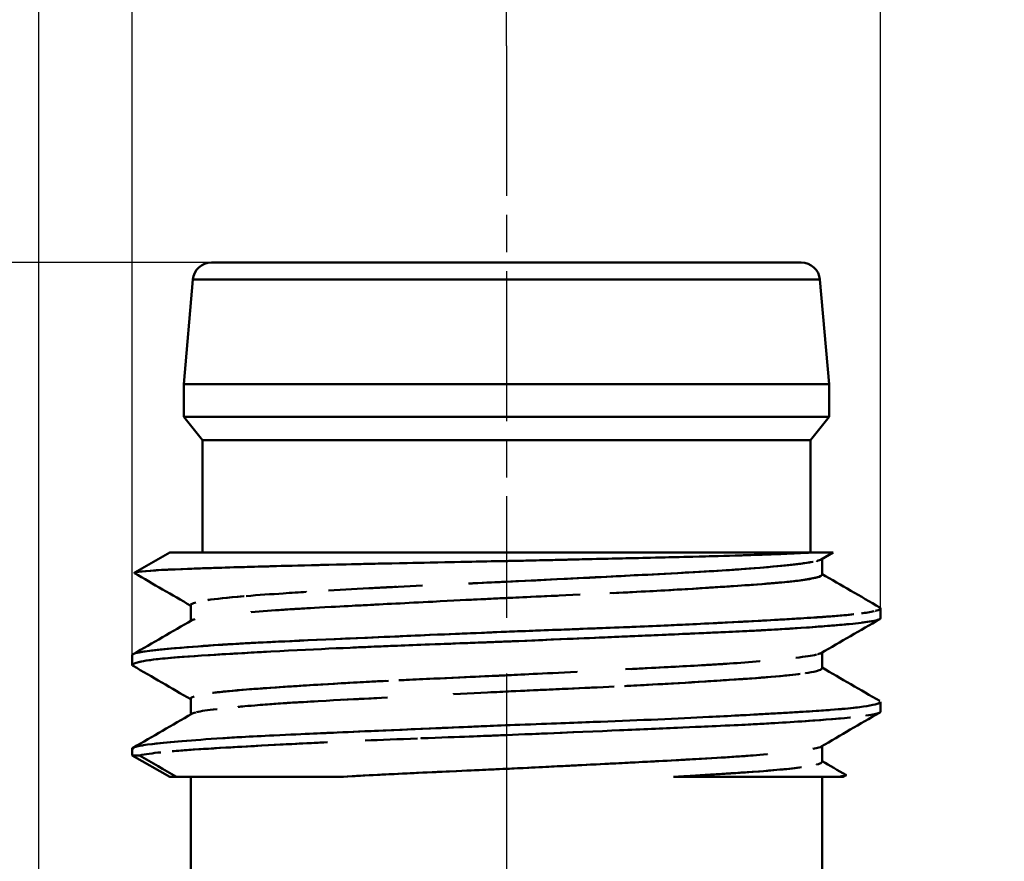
# Model space of a CAD drawing. Header units: millimetres. Extents: x -201 to 158, y 22 to 322.
# Tile 36 of 40: x 56 to 66, y 122 to 131. Entities that reach past the tile are written whole.
import ezdxf

# ---------------------------------------------------------------- set-up
doc = ezdxf.new("R2010")
doc.units = ezdxf.units.MM
doc.linetypes.add('CHAIN', pattern=[0.3543, 0.2362, -0.0295, 0.0591, -0.0295])
for name, color, linetype, lineweight in [('Bemaßungen(DIN)', 179, 'Continuous', 25), ('Mittellinie(DIN)', 179, 'CHAIN', 25), ('Sichtbare Kanten(DIN)', 179, 'Continuous', 50)]:
    doc.layers.add(name, color=color, linetype=linetype, lineweight=lineweight)
doc.styles.add('STANDARD-BSI~0', font='arial.ttf')
doc.dimstyles.new('Katalogzeichnungen', dxfattribs={"dimtxt": 3.5, "dimasz": 2.5, "dimexe": 2, "dimexo": 0, "dimgap": 0.8, "dimtad": 1, "dimrnd": 1e-08, "dimdsep": 46, "dimtxsty": 'STANDARD-BSI~0', "dimcen": 0.09, "dimdle": 10, "dimclrd": 250, "dimclre": 250, "dimclrt": 250, "dimazin": 2, "dimtfac": 1, "dimtmove": 0, "dimatfit": 3, "dimfxl": 1, "dimtolj": 1, "dimtzin": 0, "dimlwd": 25, "dimlwe": 25, "dimarcsym": 0})

# ---------------------------------------------------------------- blocks, each defined once
blk = doc.blocks.new('*D26')
at = {"layer": 'Bemaßungen(DIN)', "color": 250, "linetype": 'Continuous', "lineweight": 25}
for p, q in [((56.175, 112.743), (56.175, 152.559)), ((120.175, 108.743), (120.175, 152.559)), ((117.675, 150.559), (58.675, 150.559))]:
    blk.add_line(p, q, dxfattribs=at)
at = {"layer": 'Bemaßungen(DIN)', "color": 250, "linetype": 'Continuous'}
for points in [[(58.675, 150.976), (58.675, 150.142), (56.175, 150.559)], [(117.675, 150.976), (117.675, 150.142), (120.175, 150.559)]]:
    blk.add_solid(points, dxfattribs=at)
at = {"layer": 'Defpoints', "color": 0, "linetype": 'Continuous'}
for p in [(56.175, 150.559), (56.175, 112.743), (120.175, 108.743)]:
    blk.add_point(p, dxfattribs=at)
at = {"layer": 'Bemaßungen(DIN)', "color": 250, "linetype": 'Continuous', "lineweight": 25, "insert": (85.666, 154.933), "char_height": 3.5, "attachment_point": 1, "style": 'STANDARD-BSI~0'}
blk.add_mtext('\\A1;64', dxfattribs=at)
blk = doc.blocks.new('*D27')
at = {"layer": 'Bemaßungen(DIN)', "color": 250, "linetype": 'Continuous', "lineweight": 25}
for p, q in [((56.175, 112.743), (56.175, 137.894)), ((61.175, 130.461), (61.175, 137.894)), ((53.675, 135.894), (47.255, 135.894)), ((61.175, 135.894), (56.175, 135.894)), ((63.675, 135.894), (66.175, 135.894))]:
    blk.add_line(p, q, dxfattribs=at)
at = {"layer": 'Bemaßungen(DIN)', "color": 250, "linetype": 'Continuous'}
for points in [[(53.675, 136.311), (53.675, 135.478), (56.175, 135.894)], [(63.675, 136.311), (63.675, 135.478), (61.175, 135.894)]]:
    blk.add_solid(points, dxfattribs=at)
at = {"layer": 'Defpoints', "color": 0, "linetype": 'Continuous'}
for p in [(56.175, 135.894), (61.175, 130.461), (56.175, 112.743)]:
    blk.add_point(p, dxfattribs=at)
at = {"layer": 'Bemaßungen(DIN)', "color": 250, "linetype": 'Continuous', "lineweight": 25, "insert": (48.055, 140.254), "char_height": 3.5, "attachment_point": 1, "style": 'STANDARD-BSI~0'}
blk.add_mtext('\\A1;5', dxfattribs=at)
blk = doc.blocks.new('*D28')
at = {"layer": 'Bemaßungen(DIN)', "color": 250, "linetype": 'Continuous', "lineweight": 25}
for p, q in [((57.175, 123.945), (57.175, 145.169)), ((65.175, 124.445), (65.175, 145.169)), ((59.675, 143.169), (62.675, 143.169)), ((65.175, 143.169), (75.49, 143.169))]:
    blk.add_line(p, q, dxfattribs=at)
at = {"layer": 'Bemaßungen(DIN)', "color": 250, "linetype": 'Continuous'}
for points in [[(59.675, 143.586), (59.675, 142.752), (57.175, 143.169)], [(62.675, 143.586), (62.675, 142.752), (65.175, 143.169)]]:
    blk.add_solid(points, dxfattribs=at)
at = {"layer": 'Defpoints', "color": 0, "linetype": 'Continuous'}
for p in [(65.175, 143.169), (65.175, 124.445), (57.175, 123.945)]:
    blk.add_point(p, dxfattribs=at)
at = {"layer": 'Bemaßungen(DIN)', "color": 250, "linetype": 'Continuous', "lineweight": 25, "insert": (68.475, 147.543), "char_height": 3.5, "attachment_point": 1, "style": 'STANDARD-BSI~0'}
blk.add_mtext('\\A1;M8', dxfattribs=at)
blk = doc.blocks.new('*D43')
at = {"layer": 'Bemaßungen(DIN)', "color": 250, "linetype": 'Continuous', "lineweight": 25}
for p, q in [((58.022, 128.143), (16.175, 128.143)), ((18.175, 90.243), (18.175, 125.643)), ((58.175, 87.743), (16.175, 87.743))]:
    blk.add_line(p, q, dxfattribs=at)
at = {"layer": 'Bemaßungen(DIN)', "color": 250, "linetype": 'Continuous'}
for points in [[(17.759, 125.643), (18.592, 125.643), (18.175, 128.143)], [(17.759, 90.243), (18.592, 90.243), (18.175, 87.743)]]:
    blk.add_solid(points, dxfattribs=at)
at = {"layer": 'Defpoints', "color": 0, "linetype": 'Continuous'}
for p in [(18.175, 128.143), (58.022, 128.143), (58.175, 87.743)]:
    blk.add_point(p, dxfattribs=at)
at = {"layer": 'Bemaßungen(DIN)', "color": 250, "linetype": 'Continuous', "lineweight": 25, "insert": (13.801, 103.334), "char_height": 3.5, "attachment_point": 1, "rotation": 90, "style": 'STANDARD-BSI~0'}
blk.add_mtext('\\A1;40.4', dxfattribs=at)

msp = doc.modelspace()

# ---------------------------------------------------------------- linework, layer by layer
at = {"layer": 'Mittellinie(DIN)', "linetype": 'CHAIN', "ltscale": 6.797635}
msp.add_line((61.1753, 130.4606), (61.1753, 124.3432), dxfattribs=at)
at = {"layer": 'Mittellinie(DIN)', "linetype": 'CHAIN', "ltscale": 9.450981}
msp.add_line((61.1753, 123.7484), (61.1753, 115.2432), dxfattribs=at)
at = {"layer": 'Sichtbare Kanten(DIN)'}
for p, q in [((58.0223, 128.1432), (64.3283, 128.1432)), ((64.3283, 128.1432), (58.0223, 128.1432)), ((57.823, 127.9606), (57.7253, 126.8432)), ((64.5275, 127.9606), (57.823, 127.9606)), ((57.823, 127.9606), (64.5275, 127.9606)), ((64.5275, 127.9606), (64.6253, 126.8432)), ((64.6253, 126.8432), (57.7253, 126.8432)), ((57.7253, 126.8432), (64.6253, 126.8432)), ((57.7253, 126.4932), (57.7253, 126.8432)), ((64.6253, 126.4932), (64.6253, 126.8432)), ((57.7253, 126.4932), (64.6253, 126.4932)), ((57.9253, 126.2432), (57.7253, 126.4932)), ((64.6253, 126.4932), (57.7253, 126.4932)), ((64.4253, 126.2432), (64.6253, 126.4932)), ((64.4253, 126.2432), (57.9253, 126.2432)), ((57.9253, 126.2432), (64.4253, 126.2432)), ((57.9253, 125.0432), (57.9253, 126.2432)), ((64.4253, 125.0432), (64.4253, 126.2432)), ((57.5753, 125.0432), (57.2027, 124.8281)), ((57.5753, 125.0432), (64.4386, 125.0432)), ((57.5753, 125.0432), (64.4386, 125.0432)), ((64.67, 125.0432), (64.54, 124.9679)), ((64.5503, 124.806), (64.5503, 124.9738)), ((64.0503, 124.7173), (64.0503, 124.7168)), ((58.3003, 124.5697), (58.3003, 124.5696)), ((57.8003, 124.3126), (57.8003, 124.4803)), ((65.1753, 124.3411), (65.1753, 124.4448)), ((64.0503, 124.2195), (64.0503, 124.2191)), ((58.3003, 124.0672), (58.3003, 124.0669)), ((57.1753, 123.8411), (57.1753, 123.9453)), ((64.5503, 123.8062), (64.5503, 123.9738)), ((64.0503, 123.7172), (64.0503, 123.7167)), ((58.3003, 123.5697), (58.3003, 123.5692)), ((57.8003, 123.3126), (57.8003, 123.4802)), ((65.1753, 123.3409), (65.1753, 123.4446)), ((64.0503, 123.2195), (64.0503, 123.2192)), ((58.3003, 123.0673), (58.3003, 123.0671)), ((64.5503, 122.8061), (64.5503, 122.9738)), ((57.1753, 122.8742), (57.1753, 122.9452)), ((57.2539, 122.8742), (57.1753, 122.8742)), ((57.1753, 122.8742), (57.2539, 122.8742)), ((57.5753, 122.6432), (57.1753, 122.8742)), ((64.0503, 122.7168), (64.0503, 122.7167)), ((64.7753, 122.6432), (64.801, 122.6581)), ((57.6467, 122.6432), (57.5753, 122.6432)), ((57.8003, 121.5432), (57.8003, 122.6432)), ((64.5503, 121.5432), (64.5503, 122.6432)), ((64.7753, 122.6432), (64.7038, 122.6432))]:
    msp.add_line(p, q, dxfattribs=at)
for centre, start, end in [((58.0223, 127.9432), 90, 175), ((64.3283, 127.9432), 5, 90)]:
    msp.add_arc(centre, 0.2, start, end, dxfattribs=at)
for centre, major_axis, ratio, start_param, end_param in [((-15.8621, 122.9876), (-283.5313, 158.226), 0.1116125, 4.5128562, 4.5142874), ((23.4025, 93.2134), (-299.4941, 173.9896), 0.1232462, 4.6695696, 4.6708863)]:
    msp.add_ellipse(centre, major_axis=major_axis, ratio=ratio, start_param=start_param, end_param=end_param, dxfattribs=at)
for points, knots in [([(57.1996, 124.8216), (57.1895, 124.8274), (57.2143, 124.8337), (57.2811, 124.8407), (57.3846, 124.8516), (57.5707, 124.8611), (57.7927, 124.8693), (58.0146, 124.8775), (58.3338, 124.8867), (58.52, 124.8917), (58.689, 124.8963), (58.96, 124.9048), (59.5743, 124.9186), (59.6371, 124.92), (59.7035, 124.9215), (59.7739, 124.923), (60.5327, 124.9394), (61.0346, 124.9486), (61.2486, 124.9532), (61.3555, 124.9554), (61.5853, 124.9606), (61.8804, 124.9674), (62.1754, 124.9743), (62.3889, 124.9794), (62.4967, 124.9819), (62.7121, 124.987), (63.1872, 124.9966), (63.7392, 125.0138), (64.2403, 125.0294), (64.3764, 125.0395), (64.4267, 125.0425), (64.4318, 125.0428), (64.4357, 125.043), (64.4386, 125.0432)], [0.0443168, 0.0443168, 0.0443168, 0.0443168, 0.125, 0.125, 0.125, 0.25, 0.25, 0.25, 0.375, 0.375, 0.375, 0.48841306, 0.48841306, 0.48841306, 0.5, 0.5, 0.5, 0.625, 0.625, 0.625, 0.6875, 0.6875, 0.6875, 0.75, 0.75, 0.75, 0.875, 0.875, 0.875, 0.98845295, 0.98845295, 0.98845295, 1, 1, 1, 1]), ([(57.1996, 124.8216), (57.1966, 124.8233), (57.1967, 124.825), (57.1997, 124.8268), (57.2073, 124.8311), (57.2332, 124.8354), (57.2718, 124.8397), (57.3797, 124.8517), (57.5788, 124.8612), (57.7641, 124.8682), (58.017, 124.8778), (58.2716, 124.8849), (58.441, 124.8896), (58.5554, 124.8927), (58.6329, 124.8947), (58.6647, 124.8956), (59.2743, 124.9124), (59.7359, 124.9222), (59.8693, 124.925), (60.3015, 124.9343), (60.7459, 124.9432), (61.1753, 124.9517), (61.1916, 124.952), (61.2079, 124.9523), (61.2242, 124.9526), (61.2743, 124.9536), (61.5075, 124.9587), (61.9036, 124.968), (62.1692, 124.9742), (62.3844, 124.9793), (62.5535, 124.9833), (62.9951, 124.9938), (63.3752, 125.0033), (63.6789, 125.0119), (63.6962, 125.0124), (63.7222, 125.0132), (63.7562, 125.0143), (63.8378, 125.0169), (63.9667, 125.0213), (64.1136, 125.0275), (64.2776, 125.0343), (64.3754, 125.0396), (64.4386, 125.0432)], [0.04193368, 0.04193368, 0.04193368, 0.04193368, 0.06554134, 0.06554134, 0.06554134, 0.125, 0.125, 0.125, 0.25, 0.25, 0.25, 0.32460708, 0.32460708, 0.32460708, 0.375, 0.375, 0.375, 0.5, 0.5, 0.5, 0.62041702, 0.62041702, 0.62041702, 0.625, 0.625, 0.625, 0.6875, 0.6875, 0.6875, 0.75, 0.75, 0.75, 0.875, 0.875, 0.875, 0.89336197, 0.89336197, 0.89336197, 0.9375, 0.9375, 0.9375, 1, 1, 1, 1]), ([(64.67, 125.0432), (64.6638, 125.0432), (64.6544, 125.0432), (64.6234, 125.0432), (64.5844, 125.0432), (64.5229, 125.0432), (64.4386, 125.0432)], [0.5512464, 0.5512464, 0.5512464, 0.5512464, 0.75, 0.75, 0.75, 1, 1, 1, 1]), ([(64.5404, 124.9679), (64.5325, 124.9633), (64.5182, 124.958), (64.4929, 124.9518), (64.4929, 124.9518), (64.4929, 124.9518), (64.4929, 124.9518)], [0.0316967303, 0.0316967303, 0.0316967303, 0.0316967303, 0.0375, 0.0375, 0.0375, 0.0375005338, 0.0375005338, 0.0375005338, 0.0375005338]), ([(64.4484, 124.9425), (64.4078, 124.9351), (64.3612, 124.9286), (64.3189, 124.9232), (64.2497, 124.9144), (64.1573, 124.9042), (64.0323, 124.8926), (63.824, 124.8733), (63.668, 124.8629), (63.6461, 124.8613), (63.6208, 124.8595), (63.5928, 124.8576), (63.5618, 124.8556), (63.4644, 124.8491), (63.3371, 124.8412), (63.1711, 124.832), (62.9442, 124.8194), (62.7543, 124.8098), (62.6255, 124.8032), (62.4145, 124.7923), (62.1149, 124.7769), (61.7193, 124.7569), (61.5295, 124.7473), (61.3473, 124.7384), (61.1753, 124.7302), (61.0326, 124.7234), (60.8969, 124.7172), (60.7688, 124.7114), (60.7688, 124.7114), (60.7688, 124.7114), (60.7687, 124.7114)], [0.04103034, 0.04103034, 0.04103034, 0.04103034, 0.05, 0.05, 0.05, 0.0625, 0.0625, 0.0625, 0.075, 0.075, 0.075, 0.078023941, 0.078023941, 0.078023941, 0.0875, 0.0875, 0.0875, 0.1, 0.1, 0.1, 0.11875, 0.11875, 0.11875, 0.129002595, 0.129002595, 0.129002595, 0.1375, 0.1375, 0.1375, 0.137500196, 0.137500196, 0.137500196, 0.137500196]), ([(64.4561, 124.944), (64.3793, 124.9291), (64.2545, 124.9131), (64.0247, 124.8919), (63.7761, 124.869), (63.5239, 124.8518), (63.1904, 124.8331), (62.5235, 124.7956), (61.8268, 124.7616), (61.2757, 124.7348), (61.1379, 124.7282), (60.97, 124.7199), (60.8114, 124.7132), (60.8, 124.7128), (60.7884, 124.7123), (60.7768, 124.7118)], [0.12970168, 0.12970168, 0.12970168, 0.12970168, 0.1875, 0.1875, 0.1875, 0.25, 0.25, 0.25, 0.375, 0.375, 0.375, 0.40625, 0.40625, 0.40625, 0.40850849, 0.40850849, 0.40850849, 0.40850849]), ([(62.2829, 124.6073), (62.6541, 124.6254), (63.0416, 124.6462), (63.4897, 124.6761), (63.9514, 124.7069), (64.1645, 124.7269), (64.227, 124.7337), (64.2894, 124.7405), (64.4541, 124.7618), (64.5157, 124.7829), (64.5245, 124.7859), (64.532, 124.7889), (64.538, 124.7919)], [0.56432046, 0.56432046, 0.56432046, 0.56432046, 0.625, 0.625, 0.625, 0.6875, 0.6875, 0.6875, 0.75, 0.75, 0.75, 0.75896186, 0.75896186, 0.75896186, 0.75896186]), ([(64.2439, 124.7356), (64.2622, 124.7376), (64.2785, 124.7395), (64.2931, 124.7413), (64.3602, 124.7496), (64.4292, 124.7599), (64.4795, 124.7723), (64.5446, 124.7882), (64.5481, 124.7987), (64.5498, 124.8038), (64.5501, 124.8046), (64.5503, 124.8054), (64.5503, 124.8064)], [0.871897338, 0.871897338, 0.871897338, 0.871897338, 0.875, 0.875, 0.875, 0.8875, 0.8875, 0.8875, 0.9, 0.9, 0.9, 0.90154268, 0.90154268, 0.90154268, 0.90154268]), ([(60.0012, 124.6758), (59.9387, 124.6728), (59.8884, 124.6703), (59.8497, 124.6683), (59.8183, 124.6667), (59.7699, 124.6642), (59.707, 124.6609)], [0.151139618, 0.151139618, 0.151139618, 0.151139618, 0.15625, 0.15625, 0.15625, 0.161747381, 0.161747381, 0.161747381, 0.161747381]), ([(62.3252, 124.6094), (62.4622, 124.6161), (62.59, 124.6226), (62.7082, 124.629), (62.806, 124.6343), (62.9215, 124.6408), (63.0498, 124.6484), (63.2395, 124.6597), (63.3382, 124.6662), (63.3658, 124.668), (63.4276, 124.672), (63.4934, 124.6763), (63.5618, 124.6808), (63.672, 124.6881), (63.789, 124.6962), (63.9047, 124.705), (64.0422, 124.7154), (64.14, 124.7245), (64.2115, 124.732)], [0.819604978, 0.819604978, 0.819604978, 0.819604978, 0.828125, 0.828125, 0.828125, 0.8359375, 0.8359375, 0.8359375, 0.84375, 0.84375, 0.84375, 0.849735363, 0.849735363, 0.849735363, 0.859375, 0.859375, 0.859375, 0.870170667, 0.870170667, 0.870170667, 0.870170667]), ([(59.036, 124.6217), (59.036, 124.6217), (59.036, 124.6217), (59.036, 124.6217), (58.9599, 124.6168), (58.8764, 124.6115), (58.7886, 124.6057), (58.6614, 124.5972), (58.5251, 124.5878), (58.3925, 124.5773)], [0.174999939, 0.174999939, 0.174999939, 0.174999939, 0.175, 0.175, 0.175, 0.182656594, 0.182656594, 0.182656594, 0.193749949, 0.193749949, 0.193749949, 0.193749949]), ([(58.4463, 124.4051), (58.4463, 124.4051), (58.4463, 124.4051), (58.4463, 124.4051), (58.5618, 124.4149), (58.6786, 124.4234), (58.7887, 124.4308), (58.857, 124.4354), (58.9227, 124.4395), (58.9843, 124.4432), (59.0114, 124.4448), (59.1105, 124.4508), (59.3021, 124.4611), (59.4307, 124.468), (59.5467, 124.474), (59.6451, 124.4791), (59.8613, 124.4903), (60.1101, 124.503), (60.3892, 124.5172), (60.8164, 124.5391), (61.0848, 124.5521), (61.1748, 124.5563), (61.2642, 124.5606), (61.5337, 124.5725), (61.9634, 124.5923)], [0.734374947, 0.734374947, 0.734374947, 0.734374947, 0.734375, 0.734375, 0.734375, 0.744016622, 0.744016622, 0.744016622, 0.75, 0.75, 0.75, 0.7578125, 0.7578125, 0.7578125, 0.765625, 0.765625, 0.765625, 0.78125, 0.78125, 0.78125, 0.796875, 0.796875, 0.796875, 0.812499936, 0.812499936, 0.812499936, 0.812499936]), ([(60.7858, 124.5373), (60.8902, 124.5425), (60.9887, 124.5474), (61.082, 124.5519), (61.2528, 124.5602), (61.4581, 124.5703), (61.6557, 124.5785), (61.6779, 124.5794), (61.7001, 124.5803), (61.7225, 124.5813)], [0.48295199, 0.48295199, 0.48295199, 0.48295199, 0.5, 0.5, 0.5, 0.53125, 0.53125, 0.53125, 0.534756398, 0.534756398, 0.534756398, 0.534756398]), ([(57.8534, 124.5095), (57.815, 124.4987), (57.8062, 124.4908), (57.8025, 124.486), (57.8014, 124.4845), (57.8002, 124.4826), (57.8001, 124.4802)], [0.221875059, 0.221875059, 0.221875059, 0.221875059, 0.23125, 0.23125, 0.23125, 0.235837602, 0.235837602, 0.235837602, 0.235837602]), ([(58.7647, 124.4292), (58.7864, 124.4307), (58.8054, 124.4321), (58.8219, 124.4332), (58.8665, 124.4362), (58.9394, 124.4406), (59.0376, 124.4462)], [0.366846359, 0.366846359, 0.366846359, 0.366846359, 0.375, 0.375, 0.375, 0.397105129, 0.397105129, 0.397105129, 0.397105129]), ([(65.1678, 124.4557), (65.1718, 124.4532), (65.1727, 124.4513), (65.1736, 124.45), (65.1746, 124.4487), (65.1753, 124.4471), (65.1753, 124.4455), (65.1754, 124.4388), (65.1655, 124.4298), (65.1228, 124.4185), (65.1228, 124.4185), (65.1228, 124.4185), (65.1228, 124.4185)], [0.182321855, 0.182321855, 0.182321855, 0.182321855, 0.1875, 0.1875, 0.1875, 0.190562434, 0.190562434, 0.190562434, 0.203125, 0.203125, 0.203125, 0.203125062, 0.203125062, 0.203125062, 0.203125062]), ([(64.8881, 124.3819), (64.813, 124.3738), (64.719, 124.3655), (64.6019, 124.3569), (64.5682, 124.3544), (64.5027, 124.3497), (64.3916, 124.3427), (64.2955, 124.3367), (64.2127, 124.3319), (64.1509, 124.3283), (64.1067, 124.3258), (64.0579, 124.323), (64.0037, 124.3199), (63.8912, 124.3135), (63.7557, 124.306), (63.5923, 124.2974), (63.3019, 124.282), (63.0737, 124.2714), (62.9456, 124.2656), (62.73, 124.2559), (62.4934, 124.246), (62.2379, 124.2361), (61.9774, 124.2259), (61.7255, 124.2165), (61.488, 124.2077), (61.3973, 124.2043), (61.293, 124.2003), (61.1753, 124.1955), (61.0438, 124.1903), (60.8955, 124.1841), (60.7315, 124.1771), (60.7253, 124.1769), (60.5978, 124.1715), (60.3544, 124.1609), (60.2102, 124.1546), (60.0879, 124.1493), (59.9866, 124.1449), (59.6991, 124.1324), (59.2067, 124.1128), (58.6549, 124.086), (58.5451, 124.0806), (58.4424, 124.0753), (58.3468, 124.0699), (58.2637, 124.0652), (58.186, 124.0605), (58.1132, 124.0558), (57.9437, 124.0448), (57.8012, 124.0342), (57.6828, 124.0239), (57.5422, 124.0118), (57.3019, 123.9923), (57.2086, 123.9653), (57.1844, 123.9583), (57.1751, 123.9517), (57.1752, 123.9455), (57.1752, 123.9451), (57.1752, 123.9448), (57.1753, 123.9445)], [0.22133744, 0.22133744, 0.22133744, 0.22133744, 0.234375, 0.234375, 0.234375, 0.2421875, 0.2421875, 0.2421875, 0.25, 0.25, 0.25, 0.25507548, 0.25507548, 0.25507548, 0.265625, 0.265625, 0.265625, 0.28125, 0.28125, 0.28125, 0.296875, 0.296875, 0.296875, 0.3125, 0.3125, 0.3125, 0.3198816, 0.3198816, 0.3198816, 0.328125, 0.328125, 0.328125, 0.3359375, 0.3359375, 0.3359375, 0.34375, 0.34375, 0.34375, 0.375, 0.375, 0.375, 0.38336435, 0.38336435, 0.38336435, 0.390625, 0.390625, 0.390625, 0.40625, 0.40625, 0.40625, 0.4375, 0.4375, 0.4375, 0.4475587, 0.4475587, 0.4475587, 0.44809771, 0.44809771, 0.44809771, 0.44809771]), ([(64.8902, 124.3821), (64.78, 124.3703), (64.5465, 124.3505), (64.0005, 124.3198), (63.4512, 124.2888), (62.996, 124.2675), (62.6685, 124.2535)], [0.31419299, 0.31419299, 0.31419299, 0.31419299, 0.375, 0.375, 0.375, 0.43616868, 0.43616868, 0.43616868, 0.43616868]), ([(63.716, 124.2015), (63.7975, 124.2054), (63.8598, 124.2085), (63.9014, 124.2108), (64.0551, 124.2192), (64.4246, 124.2408), (64.7641, 124.2711), (65.1036, 124.3014), (65.1584, 124.3213), (65.1725, 124.3355), (65.1742, 124.3371), (65.1756, 124.339), (65.1759, 124.3411)], [0.60811354, 0.60811354, 0.60811354, 0.60811354, 0.625, 0.625, 0.625, 0.6875, 0.6875, 0.6875, 0.75, 0.75, 0.75, 0.75732179, 0.75732179, 0.75732179, 0.75732179]), ([(64.9774, 124.2933), (65.0135, 124.2977), (65.0487, 124.3025), (65.0796, 124.3078), (65.1164, 124.3141), (65.1428, 124.3204), (65.1583, 124.3267), (65.1689, 124.331), (65.1753, 124.3357), (65.1753, 124.3409), (65.1753, 124.3412), (65.1753, 124.3414), (65.1753, 124.3417)], [0.731903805, 0.731903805, 0.731903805, 0.731903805, 0.739583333, 0.739583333, 0.739583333, 0.75, 0.75, 0.75, 0.757960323, 0.757960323, 0.757960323, 0.75834894, 0.75834894, 0.75834894, 0.75834894]), ([(57.8105, 124.3185), (57.8172, 124.3224), (57.8274, 124.3264), (57.8423, 124.3306), (57.8423, 124.3306), (57.8423, 124.3306), (57.8423, 124.3306)], [0.698459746, 0.698459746, 0.698459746, 0.698459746, 0.703125, 0.703125, 0.703125, 0.7031250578, 0.7031250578, 0.7031250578, 0.7031250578]), ([(62.5591, 124.2489), (62.2243, 124.2353), (61.7191, 124.2172), (61.2953, 124.2003), (60.8324, 124.1818), (60.3402, 124.16), (59.6902, 124.132), (59.0401, 124.104), (58.603, 124.084), (58.449, 124.0756), (58.4388, 124.0751), (58.4275, 124.0744), (58.4154, 124.0738)], [0.44278313, 0.44278313, 0.44278313, 0.44278313, 0.5, 0.5, 0.5, 0.5625, 0.5625, 0.5625, 0.625, 0.625, 0.625, 0.62916442, 0.62916442, 0.62916442, 0.62916442]), ([(59.535, 124.0266), (59.6202, 124.0303), (59.686, 124.0331), (59.7287, 124.0349), (59.8969, 124.0419), (60.1045, 124.0502), (60.3535, 124.0596), (60.6845, 124.0721), (60.9032, 124.0803), (61.0005, 124.084), (61.0544, 124.0861), (61.1127, 124.0884), (61.1753, 124.0909), (61.3406, 124.0976), (61.5363, 124.1057), (61.7597, 124.1153), (62.1211, 124.1308), (62.3635, 124.1415), (62.4966, 124.1473), (62.725, 124.1572), (62.9581, 124.1672), (63.1885, 124.1773), (63.4204, 124.1875), (63.6254, 124.197), (63.8042, 124.2058), (63.8621, 124.2087), (63.9293, 124.2122), (64.0037, 124.2165), (64.1019, 124.222), (64.2126, 124.2288), (64.3284, 124.2367), (64.5761, 124.2536), (64.6891, 124.2642), (64.736, 124.2684), (64.772, 124.2717), (64.8058, 124.2748), (64.8373, 124.2779)], [0.59048668, 0.59048668, 0.59048668, 0.59048668, 0.59821429, 0.59821429, 0.59821429, 0.61160714, 0.61160714, 0.61160714, 0.625, 0.625, 0.625, 0.62929041, 0.62929041, 0.62929041, 0.640625, 0.640625, 0.640625, 0.65625, 0.65625, 0.65625, 0.671875, 0.671875, 0.671875, 0.6875, 0.6875, 0.6875, 0.69423185, 0.69423185, 0.69423185, 0.703125, 0.703125, 0.703125, 0.71875, 0.71875, 0.71875, 0.72354786, 0.72354786, 0.72354786, 0.72354786]), ([(61.1434, 124.0897), (61.5809, 124.1074), (62.0512, 124.1282), (62.6601, 124.1544), (63.007, 124.1693), (63.2933, 124.182), (63.5083, 124.1918)], [0.503973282, 0.503973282, 0.503973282, 0.503973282, 0.5625, 0.5625, 0.5625, 0.595852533, 0.595852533, 0.595852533, 0.595852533]), ([(58.3978, 124.0728), (58.2229, 124.0629), (57.8925, 124.0426), (57.5865, 124.0153), (57.2472, 123.985), (57.1921, 123.9651), (57.178, 123.951), (57.1763, 123.9493), (57.1749, 123.9474), (57.1746, 123.9453)], [0.63112314, 0.63112314, 0.63112314, 0.63112314, 0.6875, 0.6875, 0.6875, 0.75, 0.75, 0.75, 0.75732518, 0.75732518, 0.75732518, 0.75732518]), ([(57.243, 123.8717), (57.3102, 123.8874), (57.4003, 123.8977), (57.4517, 123.9034), (57.5581, 123.915), (57.7891, 123.935), (58.3501, 123.9666), (58.911, 123.9982), (59.3738, 124.0199), (59.7028, 124.0338), (60.0319, 124.0478), (60.5917, 124.0676), (61.0547, 124.0861), (61.0747, 124.0869), (61.0947, 124.0877), (61.1148, 124.0885)], [0.28232078, 0.28232078, 0.28232078, 0.28232078, 0.3125, 0.3125, 0.3125, 0.375, 0.375, 0.375, 0.4375, 0.4375, 0.4375, 0.5, 0.5, 0.5, 0.502697, 0.502697, 0.502697, 0.502697]), ([(57.556, 123.9138), (57.556, 123.9138), (57.556, 123.9138), (57.556, 123.9138), (57.6219, 123.9199), (57.749, 123.9308), (58.0075, 123.9467), (58.1179, 123.9535), (58.232, 123.9601), (58.3467, 123.9665), (58.4345, 123.9715), (58.5226, 123.9763), (58.6097, 123.9811), (58.6097, 123.9811), (58.6097, 123.9811), (58.6097, 123.9811)], [0.535714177, 0.535714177, 0.535714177, 0.535714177, 0.535714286, 0.535714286, 0.535714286, 0.553571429, 0.553571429, 0.553571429, 0.563688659, 0.563688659, 0.563688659, 0.571428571, 0.571428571, 0.571428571, 0.571428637, 0.571428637, 0.571428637, 0.571428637]), ([(64.5401, 123.9679), (64.5328, 123.9637), (64.5211, 123.9592), (64.5035, 123.9545), (64.5035, 123.9545), (64.5035, 123.9545), (64.5035, 123.9545)], [0.4480547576, 0.4480547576, 0.4480547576, 0.4480547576, 0.453125, 0.453125, 0.453125, 0.4531250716, 0.4531250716, 0.4531250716, 0.4531250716]), ([(57.1833, 123.8307), (57.1764, 123.8347), (57.1752, 123.8381), (57.1753, 123.8409), (57.1753, 123.8411), (57.1753, 123.8414), (57.1753, 123.8416), (57.1758, 123.8464), (57.1721, 123.8586), (57.2733, 123.8781)], [0.492658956, 0.492658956, 0.492658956, 0.492658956, 0.499399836, 0.499399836, 0.499399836, 0.5, 0.5, 0.5, 0.517857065, 0.517857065, 0.517857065, 0.517857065]), ([(63.8857, 123.8797), (63.8857, 123.8797), (63.8857, 123.8797), (63.8857, 123.8797), (63.7787, 123.8708), (63.669, 123.8628), (63.5618, 123.8556), (63.4871, 123.8506), (63.4136, 123.846), (63.3429, 123.8418), (63.2361, 123.8355), (63.1285, 123.8296), (63.0224, 123.8239), (62.9251, 123.8188), (62.8112, 123.8128), (62.6791, 123.806), (62.6247, 123.8032), (62.568, 123.8002), (62.5089, 123.7972)], [0.484374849, 0.484374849, 0.484374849, 0.484374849, 0.484375, 0.484375, 0.484375, 0.493577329, 0.493577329, 0.493577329, 0.5, 0.5, 0.5, 0.5078125, 0.5078125, 0.5078125, 0.515625, 0.515625, 0.515625, 0.519609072, 0.519609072, 0.519609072, 0.519609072]), ([(63.544, 123.8544), (63.5225, 123.8529), (63.5025, 123.8516), (63.4845, 123.8504), (63.4281, 123.8468), (63.3457, 123.8419), (63.2395, 123.836)], [0.367952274, 0.367952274, 0.367952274, 0.367952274, 0.375, 0.375, 0.375, 0.397027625, 0.397027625, 0.397027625, 0.397027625]), ([(64.3716, 123.752), (64.3716, 123.752), (64.3716, 123.752), (64.3716, 123.752), (64.4104, 123.7579), (64.4562, 123.7658), (64.4927, 123.7757), (64.5337, 123.7868), (64.5428, 123.7947), (64.5469, 123.7992), (64.5486, 123.801), (64.5504, 123.8034), (64.5504, 123.8063), (64.5505, 123.8069), (64.5504, 123.8075), (64.5503, 123.8081)], [0.462499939, 0.462499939, 0.462499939, 0.462499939, 0.4625, 0.4625, 0.4625, 0.471875, 0.471875, 0.471875, 0.48125, 0.48125, 0.48125, 0.486239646, 0.486239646, 0.486239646, 0.487277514, 0.487277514, 0.487277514, 0.487277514]), ([(61.1352, 123.7282), (61.12, 123.7274), (61.1048, 123.7267), (61.0897, 123.726), (60.7372, 123.7093), (60.3212, 123.6914), (60.024, 123.677)], [0.497578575, 0.497578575, 0.497578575, 0.497578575, 0.5, 0.5, 0.5, 0.556435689, 0.556435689, 0.556435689, 0.556435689]), ([(61.931, 123.7676), (61.931, 123.7676), (61.931, 123.7676), (61.931, 123.7676), (61.5574, 123.7486), (61.3006, 123.736), (61.1753, 123.7301), (61.1635, 123.7295), (61.153, 123.729), (61.1435, 123.7286), (61.0804, 123.7256), (60.8108, 123.7137), (60.3575, 123.6928), (60.2574, 123.6882), (60.1607, 123.6836), (60.0675, 123.6791)], [0.531249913, 0.531249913, 0.531249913, 0.531249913, 0.53125, 0.53125, 0.53125, 0.545540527, 0.545540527, 0.545540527, 0.546875, 0.546875, 0.546875, 0.5625, 0.5625, 0.5625, 0.568207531, 0.568207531, 0.568207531, 0.568207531]), ([(62.4372, 123.6149), (62.7332, 123.6299), (63.1142, 123.6511), (63.554, 123.6804), (63.9857, 123.7091), (64.1961, 123.7289), (64.3161, 123.7443)], [0.563817, 0.563817, 0.563817, 0.563817, 0.625, 0.625, 0.625, 0.68505412, 0.68505412, 0.68505412, 0.68505412]), ([(62.4497, 123.6155), (62.4606, 123.6161), (62.4705, 123.6166), (62.4795, 123.617), (62.6102, 123.6237), (62.912, 123.6392), (63.2959, 123.6635), (63.3799, 123.6689), (63.4696, 123.6746), (63.5619, 123.6807), (63.6874, 123.6891), (63.8178, 123.6981), (63.9434, 123.708), (64.106, 123.7207), (64.2208, 123.7322), (64.3035, 123.7427)], [0.404873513, 0.404873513, 0.404873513, 0.404873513, 0.40625, 0.40625, 0.40625, 0.425, 0.425, 0.425, 0.432951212, 0.432951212, 0.432951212, 0.44375, 0.44375, 0.44375, 0.458058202, 0.458058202, 0.458058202, 0.458058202]), ([(59.9136, 123.6715), (59.6177, 123.6566), (59.2364, 123.6353), (58.7965, 123.606), (58.3646, 123.5773), (58.1544, 123.5576), (58.0343, 123.5422)], [0.56381244, 0.56381244, 0.56381244, 0.56381244, 0.625, 0.625, 0.625, 0.68506008, 0.68506008, 0.68506008, 0.68506008]), ([(59.8822, 123.6699), (59.7888, 123.6652), (59.6996, 123.6605), (59.6146, 123.6559), (59.5204, 123.6508), (59.4054, 123.6443), (59.275, 123.6365), (59.1041, 123.6262), (59.004, 123.6197), (58.9592, 123.6168), (58.9068, 123.6134), (58.8495, 123.6096), (58.7887, 123.6056), (58.6766, 123.5982), (58.5522, 123.5896), (58.4273, 123.58), (58.2366, 123.5653), (58.121, 123.5532), (58.0454, 123.5436), (58.0421, 123.5432), (58.0387, 123.5427), (58.0352, 123.5423)], [0.572092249, 0.572092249, 0.572092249, 0.572092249, 0.578125, 0.578125, 0.578125, 0.5859375, 0.5859375, 0.5859375, 0.59375, 0.59375, 0.59375, 0.599246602, 0.599246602, 0.599246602, 0.609375, 0.609375, 0.609375, 0.625, 0.625, 0.625, 0.625843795, 0.625843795, 0.625843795, 0.625843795]), ([(60.6081, 123.5284), (60.6081, 123.5284), (60.6081, 123.5284), (60.6081, 123.5284), (60.8095, 123.5386), (60.9995, 123.5479), (61.1753, 123.5562), (61.3119, 123.5627), (61.44, 123.5686), (61.559, 123.574), (61.7601, 123.583), (61.9287, 123.5908), (62.0663, 123.5972)], [0.368749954, 0.368749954, 0.368749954, 0.368749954, 0.36875, 0.36875, 0.36875, 0.379296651, 0.379296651, 0.379296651, 0.3875, 0.3875, 0.3875, 0.395047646, 0.395047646, 0.395047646, 0.395047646]), ([(61.0095, 123.5483), (61.0953, 123.5525), (61.1791, 123.5566), (61.2616, 123.5605), (61.6137, 123.5771), (62.0288, 123.595), (62.3259, 123.6094)], [0.486794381, 0.486794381, 0.486794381, 0.486794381, 0.5, 0.5, 0.5, 0.55638067, 0.55638067, 0.55638067, 0.55638067]), ([(57.837, 123.5045), (57.8106, 123.4955), (57.8001, 123.4874), (57.8001, 123.4801), (57.8001, 123.4796), (57.8002, 123.4792), (57.8003, 123.4787)], [0.6406250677, 0.6406250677, 0.6406250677, 0.6406250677, 0.6499093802, 0.6499093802, 0.6499093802, 0.6505377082, 0.6505377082, 0.6505377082, 0.6505377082]), ([(58.3065, 123.3927), (58.3065, 123.3927), (58.3065, 123.3927), (58.3065, 123.3927), (58.316, 123.3936), (58.3692, 123.3988), (58.486, 123.4084), (58.5644, 123.4149), (58.6339, 123.42), (58.6888, 123.424), (58.7187, 123.4261), (58.7519, 123.4284), (58.7887, 123.4309), (58.8855, 123.4373), (59.0076, 123.4448), (59.1617, 123.4534), (59.3935, 123.4663), (59.5827, 123.4759), (59.7029, 123.4821), (59.7392, 123.484), (59.7778, 123.4859), (59.8187, 123.488)], [0.312499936, 0.312499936, 0.312499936, 0.312499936, 0.3125, 0.3125, 0.3125, 0.31875, 0.31875, 0.31875, 0.325, 0.325, 0.325, 0.328447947, 0.328447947, 0.328447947, 0.3375, 0.3375, 0.3375, 0.35, 0.35, 0.35, 0.353119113, 0.353119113, 0.353119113, 0.353119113]), ([(58.8226, 123.4331), (58.8381, 123.4342), (58.8527, 123.4351), (58.8663, 123.436), (58.9243, 123.4397), (59.0098, 123.4448), (59.1204, 123.451)], [0.369707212, 0.369707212, 0.369707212, 0.369707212, 0.375, 0.375, 0.375, 0.397635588, 0.397635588, 0.397635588, 0.397635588]), ([(65.169, 123.4365), (65.168, 123.4358), (65.1669, 123.435), (65.1657, 123.4342), (65.1447, 123.4218), (65.0607, 123.4038), (64.9524, 123.3896), (64.844, 123.3753), (64.6553, 123.3589), (64.3305, 123.3389), (64.3237, 123.3385), (64.3169, 123.3381), (64.31, 123.3377)], [0.30873753, 0.30873753, 0.30873753, 0.30873753, 0.3125, 0.3125, 0.3125, 0.375, 0.375, 0.375, 0.4375, 0.4375, 0.4375, 0.43880811, 0.43880811, 0.43880811, 0.43880811]), ([(65.1753, 123.4455), (65.1754, 123.4388), (65.1653, 123.4305), (65.1302, 123.4205), (65.1302, 123.4205), (65.1302, 123.4205), (65.1302, 123.4205)], [0.707078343, 0.707078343, 0.707078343, 0.707078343, 0.71875, 0.71875, 0.71875, 0.718750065, 0.718750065, 0.718750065, 0.718750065]), ([(63.9806, 123.3186), (63.7669, 123.3067), (63.5511, 123.2955), (63.3395, 123.2844), (63.0114, 123.2671), (62.6022, 123.2501), (62.1827, 123.2339), (61.973, 123.2258), (61.7586, 123.2179), (61.4341, 123.2056), (61.1096, 123.1934), (60.9137, 123.1848), (60.8061, 123.1803), (60.591, 123.1713), (60.185, 123.1534), (59.6716, 123.1312), (59.499, 123.1238), (59.3425, 123.117), (59.2022, 123.1108)], [0.45968547, 0.45968547, 0.45968547, 0.45968547, 0.5, 0.5, 0.5, 0.5625, 0.5625, 0.5625, 0.59375, 0.59375, 0.59375, 0.625, 0.625, 0.625, 0.6875, 0.6875, 0.6875, 0.7085134, 0.7085134, 0.7085134, 0.7085134]), ([(64.6252, 123.3586), (64.6252, 123.3586), (64.6252, 123.3586), (64.6252, 123.3586), (64.5832, 123.3555), (64.5171, 123.3507), (64.4168, 123.3443), (64.3191, 123.3381), (64.2373, 123.3333), (64.1808, 123.3301), (64.1272, 123.3269), (64.0684, 123.3236), (64.0037, 123.3199), (63.8955, 123.3138), (63.7708, 123.3069), (63.627, 123.2992), (63.627, 123.2992), (63.627, 123.2992), (63.627, 123.2992)], [0.749999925, 0.749999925, 0.749999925, 0.749999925, 0.75, 0.75, 0.75, 0.7578125, 0.7578125, 0.7578125, 0.765625, 0.765625, 0.765625, 0.771469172, 0.771469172, 0.771469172, 0.78125, 0.78125, 0.78125, 0.781250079, 0.781250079, 0.781250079, 0.781250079]), ([(64.2959, 123.2345), (64.3003, 123.2348), (64.3046, 123.2351), (64.3089, 123.2354), (64.4948, 123.2479), (64.6992, 123.2635), (64.8479, 123.279), (64.8496, 123.2792), (64.8512, 123.2793), (64.8529, 123.2795)], [0.498560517, 0.498560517, 0.498560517, 0.498560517, 0.5, 0.5, 0.5, 0.5625, 0.5625, 0.5625, 0.563196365, 0.563196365, 0.563196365, 0.563196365]), ([(65.0199, 123.2987), (65.0199, 123.2987), (65.0199, 123.2987), (65.0199, 123.2987), (65.0963, 123.3092), (65.1393, 123.3186), (65.1595, 123.3272)], [0.218749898, 0.218749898, 0.218749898, 0.218749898, 0.21875, 0.21875, 0.21875, 0.234375, 0.234375, 0.234375, 0.234375]), ([(60.2608, 123.0561), (60.2608, 123.0561), (60.2608, 123.0561), (60.2608, 123.0561), (60.6957, 123.0727), (60.9519, 123.0822), (61.0119, 123.0845), (61.0622, 123.0864), (61.1167, 123.0886), (61.1753, 123.0909), (61.3417, 123.0976), (61.5417, 123.1059), (61.7722, 123.1158), (62.3803, 123.142), (62.8546, 123.1626), (63.1981, 123.1777), (63.2702, 123.1809), (63.3787, 123.1856), (63.5162, 123.192), (63.6535, 123.1983), (63.7509, 123.2031), (63.8154, 123.2064), (63.8763, 123.2095), (63.9393, 123.2129), (64.0037, 123.2165), (64.1117, 123.2226), (64.2236, 123.2295), (64.3349, 123.2371), (64.5339, 123.2508), (64.6801, 123.2628), (64.7891, 123.2731)], [0.09374994, 0.09374994, 0.09374994, 0.09374994, 0.09375, 0.09375, 0.09375, 0.109375, 0.109375, 0.109375, 0.11344278, 0.11344278, 0.11344278, 0.125, 0.125, 0.125, 0.15625, 0.15625, 0.15625, 0.1640625, 0.1640625, 0.1640625, 0.171875, 0.171875, 0.171875, 0.17771366, 0.17771366, 0.17771366, 0.1875, 0.1875, 0.1875, 0.20314958, 0.20314958, 0.20314958, 0.20314958]), ([(59.327, 123.1163), (59.327, 123.1163), (59.327, 123.1163), (59.327, 123.1163), (59.2646, 123.1136), (59.0315, 123.104), (58.6896, 123.0876), (58.5632, 123.0816), (58.4493, 123.0757), (58.3468, 123.0699), (58.2733, 123.0658), (58.2056, 123.0617), (58.1432, 123.0577), (57.9713, 123.0468), (57.8307, 123.0364), (57.7155, 123.0267)], [0.874999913, 0.874999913, 0.874999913, 0.874999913, 0.875, 0.875, 0.875, 0.890625, 0.890625, 0.890625, 0.899724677, 0.899724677, 0.899724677, 0.90625, 0.90625, 0.90625, 0.921370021, 0.921370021, 0.921370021, 0.921370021]), ([(57.7526, 123.0297), (57.4991, 123.0094), (57.3482, 122.993), (57.2567, 122.9761), (57.2011, 122.9658), (57.1735, 122.9558), (57.1739, 122.9452)], [0.814052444, 0.814052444, 0.814052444, 0.814052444, 0.875, 0.875, 0.875, 0.9119725, 0.9119725, 0.9119725, 0.9119725]), ([(57.3092, 122.9849), (57.2762, 122.9801), (57.2414, 122.9741), (57.2143, 122.9669), (57.1849, 122.9591), (57.1751, 122.9519), (57.1752, 122.9455)], [0.945207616, 0.945207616, 0.945207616, 0.945207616, 0.953125, 0.953125, 0.953125, 0.964006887, 0.964006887, 0.964006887, 0.964006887]), ([(57.6012, 122.9178), (57.7079, 122.927), (57.8926, 122.9411), (58.3295, 122.9655), (58.7563, 122.9893), (59.057, 123.0045), (59.2618, 123.0142)], [0.06520354, 0.06520354, 0.06520354, 0.06520354, 0.125, 0.125, 0.125, 0.18340287, 0.18340287, 0.18340287, 0.18340287]), ([(57.6519, 122.922), (57.7064, 122.9264), (57.7648, 122.9308), (57.8268, 122.935), (58.0485, 122.9502), (58.2294, 122.9598), (58.3003, 122.9638), (58.3145, 122.9646), (58.33, 122.9655), (58.3468, 122.9665), (58.4586, 122.9728), (58.6288, 122.9825), (58.8798, 122.9954), (58.9857, 123.0009), (59.0934, 123.0062), (59.202, 123.0113)], [0.024028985, 0.024028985, 0.024028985, 0.024028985, 0.03125, 0.03125, 0.03125, 0.046875, 0.046875, 0.046875, 0.048917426, 0.048917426, 0.048917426, 0.0625, 0.0625, 0.0625, 0.069893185, 0.069893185, 0.069893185, 0.069893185]), ([(57.1754, 122.9441), (57.1759, 122.9418), (57.1776, 122.9396), (57.1802, 122.9375), (57.1804, 122.9373), (57.1795, 122.9358), (57.1833, 122.9331)], [0.9648043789, 0.9648043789, 0.9648043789, 0.9648043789, 0.96875, 0.96875, 0.96875, 0.9742323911, 0.9742323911, 0.9742323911, 0.9742323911]), ([(63.9668, 122.8867), (63.9668, 122.8867), (63.9668, 122.8867), (63.9668, 122.8867), (63.8494, 122.8763), (63.7612, 122.8698), (63.7238, 122.867), (63.6772, 122.8635), (63.6237, 122.8597), (63.5618, 122.8556), (63.45, 122.8482), (63.311, 122.8397), (63.1381, 122.8302), (62.8698, 122.8155), (62.628, 122.8033), (62.4418, 122.7938), (62.2869, 122.7858), (62.035, 122.7728), (61.6763, 122.7547), (61.4964, 122.7456), (61.3287, 122.7374), (61.1753, 122.7301), (61.0722, 122.7252), (60.9755, 122.7208), (60.8854, 122.7167), (60.8398, 122.7146), (60.7064, 122.7087), (60.4903, 122.6989), (60.3382, 122.692), (60.211, 122.686), (60.1078, 122.6811), (59.8755, 122.6699), (59.6314, 122.6573), (59.389, 122.6432)], [0.89843705, 0.89843705, 0.89843705, 0.89843705, 0.8984375, 0.8984375, 0.8984375, 0.90625, 0.90625, 0.90625, 0.91181372, 0.91181372, 0.91181372, 0.921875, 0.921875, 0.921875, 0.9375, 0.9375, 0.9375, 0.953125, 0.953125, 0.953125, 0.96247345, 0.96247345, 0.96247345, 0.96875, 0.96875, 0.96875, 0.9765625, 0.9765625, 0.9765625, 0.984375, 0.984375, 0.984375, 1, 1, 1, 1]), ([(63.5913, 122.8577), (63.3268, 122.8397), (62.9257, 122.8186), (62.4006, 122.7917), (62.0866, 122.7756), (61.8354, 122.7627), (61.6878, 122.7553), (61.5401, 122.7478), (61.3017, 122.7354), (60.9853, 122.7212), (60.3524, 122.6927), (59.8266, 122.6686), (59.389, 122.6432)], [0.64551324, 0.64551324, 0.64551324, 0.64551324, 0.75, 0.75, 0.75, 0.8125, 0.8125, 0.8125, 0.875, 0.875, 0.875, 1, 1, 1, 1]), ([(64.4899, 122.7749), (64.4899, 122.7749), (64.4899, 122.7749), (64.4899, 122.7749), (64.5263, 122.7846), (64.5365, 122.7912), (64.5416, 122.7947), (64.5469, 122.7983), (64.5503, 122.8022), (64.5504, 122.8063), (64.5504, 122.8068), (64.5504, 122.8073), (64.5503, 122.8078)], [0.054687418, 0.054687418, 0.054687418, 0.054687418, 0.0546875, 0.0546875, 0.0546875, 0.0625, 0.0625, 0.0625, 0.068035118, 0.068035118, 0.068035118, 0.068696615, 0.068696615, 0.068696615, 0.068696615]), ([(62.9615, 122.6432), (63.0104, 122.6461), (63.304, 122.6636), (63.6831, 122.6891), (64.0569, 122.7144), (64.2172, 122.7309), (64.3314, 122.7463)], [0, 0, 0, 0, 0.125, 0.125, 0.125, 0.24826479, 0.24826479, 0.24826479, 0.24826479]), ([(62.9615, 122.6432), (63.3092, 122.6634), (63.489, 122.676), (63.5617, 122.6809), (63.5684, 122.6813), (63.5742, 122.6817), (63.579, 122.682), (63.5994, 122.6834), (63.8064, 122.6954), (64.0655, 122.718), (64.1602, 122.7263), (64.2391, 122.7345), (64.3038, 122.7427)], [0, 0, 0, 0, 0.014309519, 0.014309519, 0.014309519, 0.015625, 0.015625, 0.015625, 0.03125, 0.03125, 0.03125, 0.041553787, 0.041553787, 0.041553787, 0.041553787]), ([(64.8045, 122.6654), (64.8077, 122.6635), (64.8078, 122.6616), (64.8044, 122.6596), (64.7955, 122.6545), (64.7626, 122.649), (64.7038, 122.6432)], [0.912571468, 0.912571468, 0.912571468, 0.912571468, 0.936586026, 0.936586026, 0.936586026, 1, 1, 1, 1]), ([(64.8027, 122.6654), (64.81, 122.6613), (64.8025, 122.657), (64.7776, 122.6525), (64.7607, 122.6495), (64.7363, 122.6464), (64.7038, 122.6432)], [0.92611313, 0.92611313, 0.92611313, 0.92611313, 0.970233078, 0.970233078, 0.970233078, 1, 1, 1, 1]), ([(59.389, 122.6432), (59.1598, 122.6432), (58.9418, 122.6432), (58.7426, 122.6432), (58.2307, 122.6432), (57.8419, 122.6432), (57.6467, 122.6432)], [0, 0, 0, 0, 0.2801309, 0.2801309, 0.2801309, 1, 1, 1, 1]), ([(64.7038, 122.6432), (64.5086, 122.6432), (64.1198, 122.6432), (63.6079, 122.6432), (63.4087, 122.6432), (63.1907, 122.6432), (62.9615, 122.6432)], [0, 0, 0, 0, 0.7198691, 0.7198691, 0.7198691, 1, 1, 1, 1])]:
    msp.add_open_spline(points, degree=3, knots=knots, dxfattribs=at)
for points in [[(64.4386, 125.0432), (64.5913, 125.0432), (64.67, 125.0432), (64.67, 125.0432)], [(57.8003, 124.4738), (57.6001, 124.5898), (57.3999, 124.7057), (57.1996, 124.8216)], [(64.5503, 124.8126), (64.7557, 124.6936), (64.9612, 124.5746), (65.1667, 124.4557)], [(60.2773, 124.6891), (59.9258, 124.6727), (59.6014, 124.656), (59.2741, 124.6364)], [(58.3704, 124.5749), (58.1955, 124.5605), (58.0658, 124.5472), (57.9821, 124.5349)], [(58.3609, 124.5748), (58.1825, 124.5603), (58.064, 124.547), (57.9839, 124.5351)], [(57.8001, 124.4827), (57.7997, 124.482), (57.7995, 124.4812), (57.7995, 124.4803)], [(59.526, 124.4729), (59.6091, 124.4772), (59.6982, 124.4819), (59.7929, 124.4867)], [(65.1074, 124.4147), (65.0658, 124.405), (65.0154, 124.3973), (64.9709, 124.3916)], [(64.9827, 124.3932), (64.9827, 124.3932), (64.9826, 124.3932), (64.9826, 124.3932)], [(64.9834, 124.3932), (64.9834, 124.3932), (64.9834, 124.3932), (64.9833, 124.3932)], [(57.1839, 123.9557), (57.3928, 124.0766), (57.6016, 124.1975), (57.8105, 124.3185)], [(65.1665, 124.3306), (64.9577, 124.2098), (64.7489, 124.0889), (64.5401, 123.9679)], [(64.4901, 123.9512), (64.4366, 123.9384), (64.3753, 123.9292), (64.2689, 123.917)], [(57.1746, 123.841), (57.1743, 123.8426), (57.1747, 123.8443), (57.176, 123.8461)], [(57.8003, 123.4738), (57.5948, 123.5928), (57.3893, 123.7118), (57.1838, 123.8307)], [(57.3406, 123.8893), (57.3791, 123.895), (57.4223, 123.9002), (57.4681, 123.9051)], [(57.3671, 123.8932), (57.3671, 123.8932), (57.3672, 123.8932), (57.3672, 123.8932)], [(57.3686, 123.8932), (57.3686, 123.8932), (57.3686, 123.8932), (57.3686, 123.8932)], [(62.9908, 123.8224), (62.8368, 123.8141), (62.6549, 123.8046), (62.4482, 123.7941)], [(64.5498, 123.8031), (64.5502, 123.8041), (64.5506, 123.8052), (64.5507, 123.8062)], [(64.5503, 123.8126), (64.7557, 123.6936), (64.9612, 123.5746), (65.1667, 123.4557)], [(59.4323, 123.4679), (59.5702, 123.4752), (59.728, 123.4834), (59.9035, 123.4924)], [(57.8017, 123.4851), (57.8007, 123.4835), (57.8, 123.4819), (57.7998, 123.4802)], [(64.956, 123.3899), (64.8776, 123.3801), (64.7858, 123.3714), (64.6928, 123.3639)], [(57.1839, 122.9557), (57.3928, 123.0766), (57.6017, 123.1975), (57.8105, 123.3185)], [(57.8102, 123.3185), (57.8178, 123.3229), (57.831, 123.3279), (57.8535, 123.3336)], [(57.8606, 123.3353), (57.914, 123.348), (57.975, 123.3572), (58.0813, 123.3694)], [(64.2938, 123.3367), (64.2136, 123.3319), (64.1328, 123.3272), (64.0515, 123.3226)], [(65.1648, 123.3296), (64.9566, 123.2091), (64.7484, 123.0886), (64.5402, 122.968)], [(65.1516, 123.324), (65.1664, 123.3288), (65.1767, 123.3344), (65.1766, 123.3409)], [(60.7165, 123.1765), (60.0487, 123.1481), (59.6149, 123.1289), (59.3836, 123.1188)], [(61.3723, 123.0989), (61.5244, 123.1049), (61.696, 123.1124), (61.896, 123.1211)], [(62.3853, 123.1425), (62.6226, 123.1527), (62.8416, 123.1622), (63.0422, 123.1711)], [(57.704, 123.0257), (57.6044, 123.0172), (57.4909, 123.0071), (57.3918, 122.9954)], [(59.6655, 123.0322), (59.8317, 123.0392), (60.0239, 123.047), (60.2247, 123.0547)], [(64.5431, 122.968), (64.5328, 122.962), (64.5083, 122.9537), (64.4507, 122.943)], [(57.2539, 122.8742), (57.3113, 122.8865), (57.3974, 122.8976), (57.4796, 122.9063)], [(64.5477, 122.8023), (64.5481, 122.8036), (64.5482, 122.8048), (64.548, 122.8061)], [(64.5503, 122.8126), (64.635, 122.7635), (64.7197, 122.7144), (64.8045, 122.6654)]]:
    msp.add_open_spline(points, degree=3, dxfattribs=at)

# ---------------------------------------------------------------- dimensions: what is measured, and where the dimension line sits
at = {"layer": 'Bemaßungen(DIN)', "color": 250, "linetype": 'Continuous', "lineweight": 25}
dim = msp.add_linear_dim(base=(56.1753, 150.5591), p1=(120.1753, 108.7432), p2=(56.1753, 112.7432), dimstyle='Katalogzeichnungen', override={"dimdec": 2, "dimtp": 0, "dimtm": 0, "dimtdec": 2, "dimtofl": 0, "dimatfit": 1}, dxfattribs=at)
dim.commit()
dim.dimension.update_dxf_attribs({"geometry": '*D26', "text_midpoint": (88.1753, 150.5591), "dimtype": 160})
dim = msp.add_linear_dim(base=(65.1753, 143.169), p1=(57.1753, 123.9453), p2=(65.1753, 124.4448), text='M<>', dimstyle='Katalogzeichnungen', override={"dimdec": 2, "dimtp": 0, "dimtm": 0, "dimtdec": 2, "dimtofl": 0, "dimatfit": 2}, dxfattribs=at)
dim.commit()
dim.dimension.update_dxf_attribs({"geometry": '*D28', "text_midpoint": (71.5825, 143.169), "dimtype": 160})
for base, p1, p2, angle, override, picture, middle in [((56.1753, 135.8945), (61.1753, 130.4606), (56.1753, 112.7432), 180, {"dimdec": 2, "dimtp": 0, "dimtm": 0, "dimtdec": 2, "dimtofl": 1, "dimatfit": 1}, '*D27', (49.215, 135.8945)), ((18.1753, 128.1432), (58.1753, 87.7432), (58.0223, 128.1432), 270, {"dimdec": 2, "dimtp": 0, "dimtm": 0, "dimtdec": 2, "dimtofl": 0, "dimatfit": 1}, '*D43', (18.1753, 107.9432))]:
    dim = msp.add_linear_dim(base=base, p1=p1, p2=p2, angle=angle, dimstyle='Katalogzeichnungen', override=override, dxfattribs=at)
    dim.commit()
    dim.dimension.update_dxf_attribs({"geometry": picture, "text_midpoint": middle, "dimtype": 160})

doc.saveas('drawing.dxf')
